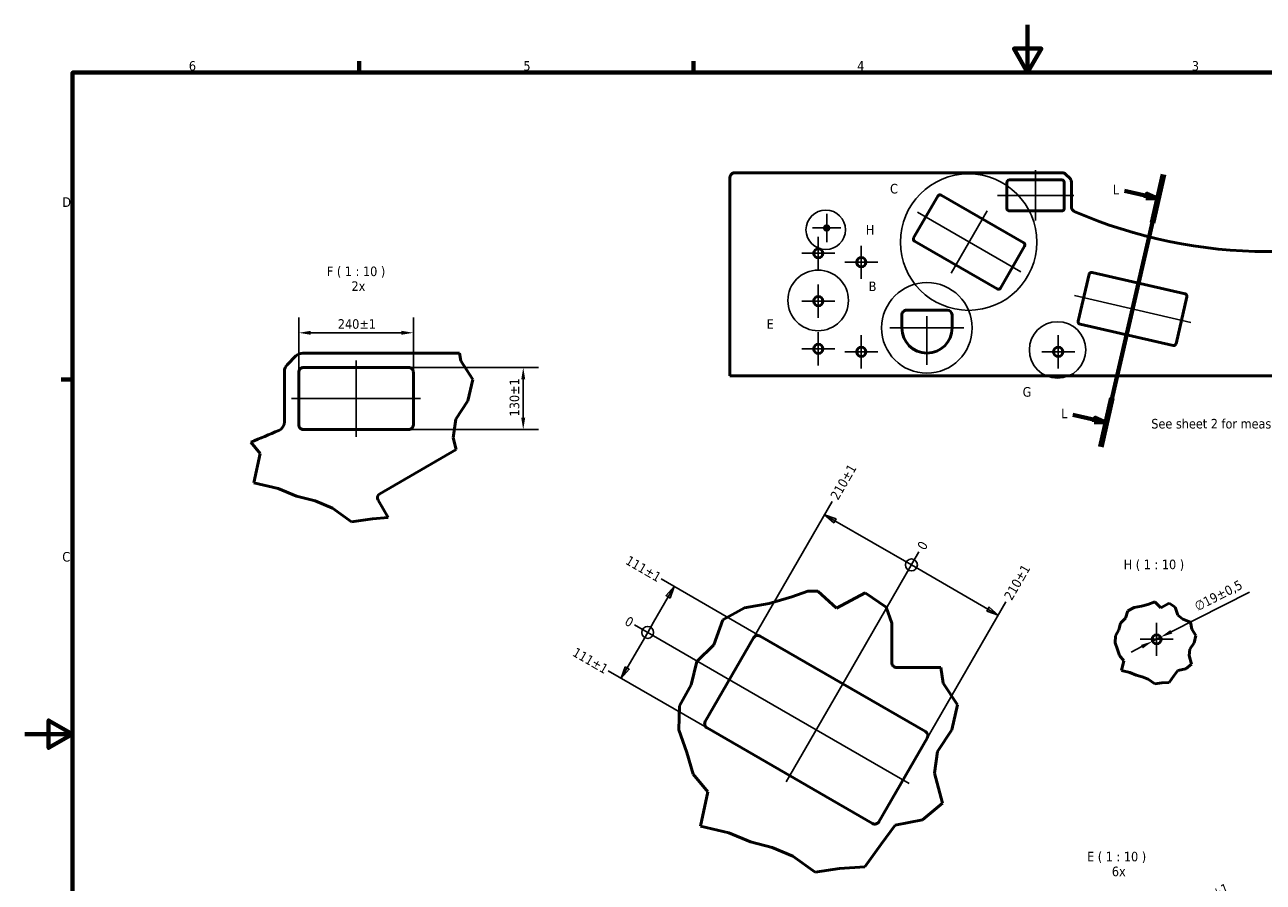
# Model space of a CAD drawing. Header units: millimetres. Extents: x 0 to 8400, y 0 to 5940.
# Tile 1 of 2: x 0 to 5187, y 2350 to 5940. Entities that reach past the tile are written whole.
import ezdxf

# ---------------------------------------------------------------- set-up
doc = ezdxf.new("R2010")
doc.units = ezdxf.units.MM
doc.header["$LTSCALE"] = 20
doc.linetypes.add('CHAIN', pattern=[0.35429999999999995, 0.2362, -0.0295, 0.0591, -0.0295])
for name, color, linetype, lineweight in [('Border (ISO)', 7, 'Continuous', 70), ('Break Line (ISO)', 7, 'Continuous', 50), ('Center Mark (ISO)', 7, 'Continuous', 25), ('Centerline (ISO)', 7, 'Continuous', 25), ('Detail Boundary (ISO)', 7, 'Continuous', 25), ('Dimension (ISO)', 7, 'Continuous', 25), ('Section Line (ISO)', 7, 'CHAIN', 70), ('Symbol (ISO)', 7, 'Continuous', 25), ('Visible (ISO)', 7, 'Continuous', 50)]:
    doc.layers.add(name, color=color, linetype=linetype, lineweight=lineweight)
doc.styles.add('Label Text (ISO)', font='tahoma.ttf')
doc.styles.add('Note Text (ISO)', font='tahoma.ttf')
doc.dimstyles.new('Default (ISO)', dxfattribs={"dimscale": 20, "dimtxt": 2, "dimasz": 2.5, "dimexe": 3.174999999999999, "dimexo": 0, "dimgap": 0.762, "dimtad": 1, "dimrnd": 1e-08, "dimtxsty": 'Note Text (ISO)', "dimcen": 0.09, "dimdle": 10, "dimclrd": 256, "dimclre": 256, "dimclrt": 256, "dimazin": 2, "dimtfac": 1, "dimtmove": 0, "dimatfit": 3, "dimfxl": 1, "dimtolj": 1, "dimtzin": 0, "dimlwd": -1, "dimlwe": -1, "dimarcsym": 0})

# ---------------------------------------------------------------- blocks, each defined once
blk = doc.blocks.new('Borders Default Border')
at = {"layer": 'Border (ISO)'}
for p, q in [((70, 287.0000076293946), (70, 289.4000053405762)), ((140, 287.0000076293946), (140, 289.4000053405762)), ((10, 222.7499961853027), (7.599999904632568, 222.7499961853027))]:
    blk.add_line(p, q, dxfattribs=at)
at = {"layer": 'Border (ISO)', "flags": 128}
for points in [[(210, 297.0000076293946), (210, 287.0000076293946), (207.1132469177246, 292.0000076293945), (212.8867530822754, 292.0000076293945), (210, 287.0000076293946)], [(10, 10), (10, 287.0000076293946), (410, 287.0000076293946), (410, 10), (10, 10)], [(0, 148.5000038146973), (10, 148.5000038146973), (5, 151.3867473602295), (5, 145.6132507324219), (10, 148.5000038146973)]]:
    blk.add_lwpolyline(points, dxfattribs=at)
at = {"layer": 'Border (ISO)', "char_height": 2.000000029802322, "attachment_point": 7, "style": 'Label Text (ISO)'}
for s, insert in [('6', (34.36159509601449, 287.3578606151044)), ('5', (104.4143952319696, 287.3578606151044)), ('4', (174.3023949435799, 287.4)), ('3', (244.377595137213, 287.3578606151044)), ('D', (7.867261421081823, 258.8749999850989)), ('C', (7.862230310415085, 184.589343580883))]:
    blk.add_mtext(s, dxfattribs=dict(at, insert=insert))
blk = doc.blocks.new('2dDetail0')
at = {"layer": 'Detail Boundary (ISO)'}
blk.add_circle((188.9011482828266, 233.5382630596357), 9.482763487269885, dxfattribs=at)
at = {"layer": 'Detail Boundary (ISO)', "insert": (176.71120224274, 241.2367635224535), "char_height": 2.000000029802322, "attachment_point": 7, "style": 'Label Text (ISO)'}
blk.add_mtext('B', dxfattribs=at)
blk = doc.blocks.new('2dDetail1')
at = {"layer": 'Detail Boundary (ISO)'}
blk.add_circle((197.6292138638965, 251.505708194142), 14.28670287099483, dxfattribs=at)
at = {"layer": 'Detail Boundary (ISO)', "insert": (181.1784943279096, 261.6539739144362), "char_height": 2.000000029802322, "attachment_point": 7, "style": 'Label Text (ISO)'}
blk.add_mtext('C', dxfattribs=at)
blk = doc.blocks.new('2dDetail2')
at = {"layer": 'Detail Boundary (ISO)'}
blk.add_circle((166.1327553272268, 239.3019424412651), 6.343540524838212, dxfattribs=at)
at = {"layer": 'Detail Boundary (ISO)', "insert": (155.3472435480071, 233.3674361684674), "char_height": 2.000000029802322, "attachment_point": 7, "style": 'Label Text (ISO)'}
blk.add_mtext('E', dxfattribs=at)
blk = doc.blocks.new('*D14')
at = {"layer": 'Defpoints', "color": 0, "transparency": 16777216}
for p in [(3744.781411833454, 3733.465849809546), (3440.620165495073, 3206.643117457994), (3440.620165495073, 3206.643117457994)]:
    blk.add_point(p, dxfattribs=at)
at = {"layer": 'Dimension (ISO)', "transparency": 16777216}
blk.add_line((3440.620165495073, 3206.643117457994), (3744.781411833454, 3733.465849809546), dxfattribs=at)
at = {"layer": 'Dimension (ISO)', "transparency": 16777216, "insert": (3752.401411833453, 3746.66407696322), "char_height": 40, "attachment_point": 4, "rotation": 60.000000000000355, "style": 'Note Text (ISO)'}
blk.add_mtext('\\A1;0', dxfattribs=at)
blk = doc.blocks.new('*D15')
at = {"layer": 'Defpoints', "color": 0, "transparency": 16777216}
for p in [(3381.050742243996, 3943.465849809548), (3051.889495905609, 3373.341847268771), (3440.620165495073, 3206.643117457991)]:
    blk.add_point(p, dxfattribs=at)
at = {"layer": 'Dimension (ISO)', "transparency": 16777216}
blk.add_line((3051.889495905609, 3373.341847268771), (3381.050742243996, 3943.465849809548), dxfattribs=at)
at = {"layer": 'Dimension (ISO)', "transparency": 16777216, "insert": (3388.670742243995, 3956.664076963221), "char_height": 40, "attachment_point": 4, "rotation": 60.0000000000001, "style": 'Note Text (ISO)'}
blk.add_mtext('\\A1;210±1', dxfattribs=at)
blk = doc.blocks.new('*D16')
at = {"layer": 'Defpoints', "color": 0, "transparency": 16777216}
for p in [(4108.512081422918, 3523.465849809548), (3440.620165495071, 3206.643117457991), (3779.350835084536, 2953.341847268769)]:
    blk.add_point(p, dxfattribs=at)
at = {"layer": 'Dimension (ISO)', "transparency": 16777216}
blk.add_line((3779.350835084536, 2953.341847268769), (4108.512081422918, 3523.465849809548), dxfattribs=at)
at = {"layer": 'Dimension (ISO)', "transparency": 16777216, "insert": (4116.132081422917, 3536.664076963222), "char_height": 40, "attachment_point": 4, "rotation": 60.00000000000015, "style": 'Note Text (ISO)'}
blk.add_mtext('\\A1;210±1', dxfattribs=at)
blk = doc.blocks.new('2dTransSymbol1')
at = {"layer": 'Dimension (ISO)'}
for p, q in [((169.6301006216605, 193.1736618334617), (167.4650371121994, 194.4236618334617)), ((169.8801006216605, 193.6066745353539), (167.4650371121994, 194.4236618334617)), ((167.4650371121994, 194.4236618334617), (169.3801006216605, 192.7406491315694)), ((169.3801006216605, 192.7406491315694), (169.8801006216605, 193.6066745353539)), ((169.6301006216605, 193.1736618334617), (185.6515705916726, 183.9236618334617)), ((187.8166341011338, 182.6736618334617), (185.6515705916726, 183.9236618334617)), ((187.8166341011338, 182.6736618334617), (201.6730405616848, 174.6736618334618)), ((201.9230405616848, 175.106674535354), (201.4230405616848, 174.2406491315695)), ((201.4230405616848, 174.2406491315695), (203.8381040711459, 173.4236618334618)), ((201.6730405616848, 174.6736618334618), (203.8381040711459, 173.4236618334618)), ((203.8381040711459, 173.4236618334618), (201.9230405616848, 175.106674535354))]:
    blk.add_line(p, q, dxfattribs=at)
at = {"layer": 'Dimension (ISO)', "flags": 128}
for points in [[(169.8801040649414, 193.6066818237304), (167.4650382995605, 194.423656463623), (169.3800926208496, 192.7406501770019), (169.8801040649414, 193.6066818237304)], [(201.4230346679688, 174.2406463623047), (203.8381004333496, 173.4236526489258), (201.9230461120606, 175.1066780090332), (201.4230346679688, 174.2406463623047)]]:
    blk.add_lwpolyline(points, dxfattribs=at)
at = {"layer": 'Dimension (ISO)'}
blk.add_circle((185.6515705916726, 183.9236618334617), 1.25, dxfattribs=at)
for points in [[(169.8801040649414, 193.6066818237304), (167.4650382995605, 194.423656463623), (169.3800926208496, 192.7406501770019), (169.8801040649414, 193.6066818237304)], [(201.4230346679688, 174.2406463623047), (203.8381004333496, 173.4236526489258), (201.9230461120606, 175.1066780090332), (201.4230346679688, 174.2406463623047)]]:
    blk.add_solid(points, dxfattribs=at)
blk = doc.blocks.new('*D18')
at = {"layer": 'Defpoints', "color": 0, "transparency": 16777216}
for p in [(2553.7431223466, 3427.697281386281), (2924.908733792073, 3213.404715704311), (2924.908733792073, 3213.404715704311)]:
    blk.add_point(p, dxfattribs=at)
at = {"layer": 'Dimension (ISO)', "transparency": 16777216}
blk.add_line((2924.908733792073, 3213.404715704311), (2553.7431223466, 3427.697281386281), dxfattribs=at)
at = {"layer": 'Dimension (ISO)', "transparency": 16777216, "insert": (2518.396979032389, 3448.104386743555), "char_height": 40, "attachment_point": 4, "rotation": 330.00000000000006, "style": 'Note Text (ISO)'}
blk.add_mtext('\\A1;0', dxfattribs=at)
blk = doc.blocks.new('*D19')
at = {"layer": 'Defpoints', "color": 0, "transparency": 16777216}
for p in [(2664.743122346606, 3619.954921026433), (3079.210003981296, 3380.662355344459), (2924.908733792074, 3213.404715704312)]:
    blk.add_point(p, dxfattribs=at)
at = {"layer": 'Dimension (ISO)', "transparency": 16777216}
blk.add_line((3079.210003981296, 3380.662355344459), (2664.743122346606, 3619.954921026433), dxfattribs=at)
at = {"layer": 'Dimension (ISO)', "transparency": 16777216, "insert": (2521.960973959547, 3702.390232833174), "char_height": 40, "attachment_point": 4, "rotation": 329.9999999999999, "style": 'Note Text (ISO)'}
blk.add_mtext('\\A1;111±1', dxfattribs=at)
blk = doc.blocks.new('*D20')
at = {"layer": 'Defpoints', "color": 0, "transparency": 16777216}
for p in [(2442.743122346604, 3235.439641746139), (2924.908733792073, 3213.404715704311), (2857.210003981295, 2996.147076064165)]:
    blk.add_point(p, dxfattribs=at)
at = {"layer": 'Dimension (ISO)', "transparency": 16777216}
blk.add_line((2857.210003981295, 2996.147076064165), (2442.743122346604, 3235.439641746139), dxfattribs=at)
at = {"layer": 'Dimension (ISO)', "transparency": 16777216, "insert": (2299.960973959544, 3317.874953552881), "char_height": 40, "attachment_point": 4, "rotation": 330.00000000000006, "style": 'Note Text (ISO)'}
blk.add_mtext('\\A1;111±1', dxfattribs=at)
blk = doc.blocks.new('2dTransSymbol2')
at = {"layer": 'Dimension (ISO)'}
for p, q in [((135.9867867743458, 179.4102460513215), (134.3037740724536, 177.4951825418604)), ((134.7367867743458, 177.2451825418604), (135.9867867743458, 179.4102460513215)), ((135.169799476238, 176.9951825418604), (135.9867867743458, 179.4102460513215)), ((131.6867867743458, 171.9624275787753), (134.7367867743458, 177.2451825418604)), ((134.3037740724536, 177.4951825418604), (135.169799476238, 176.9951825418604)), ((131.6867867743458, 171.9624275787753), (130.4367867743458, 169.7973640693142)), ((126.1367867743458, 162.349545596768), (130.4367867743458, 169.7973640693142)), ((125.7037740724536, 162.599545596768), (124.8867867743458, 160.1844820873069)), ((126.1367867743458, 162.349545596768), (124.8867867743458, 160.1844820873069)), ((124.8867867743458, 160.1844820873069), (126.569799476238, 162.099545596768)), ((126.569799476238, 162.099545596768), (125.7037740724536, 162.599545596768))]:
    blk.add_line(p, q, dxfattribs=at)
at = {"layer": 'Dimension (ISO)', "flags": 128}
for points in [[(135.1698017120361, 176.9951820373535), (135.9867858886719, 179.4102478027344), (134.3037700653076, 177.495174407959), (135.1698017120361, 176.9951820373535)], [(125.7037734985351, 162.5995445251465), (124.8867893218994, 160.1844787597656), (126.5697956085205, 162.099552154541), (125.7037734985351, 162.5995445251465)]]:
    blk.add_lwpolyline(points, dxfattribs=at)
at = {"layer": 'Dimension (ISO)'}
blk.add_circle((130.4367867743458, 169.7973640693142), 1.25, dxfattribs=at)
for points in [[(135.1698017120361, 176.9951820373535), (135.9867858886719, 179.4102478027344), (134.3037700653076, 177.495174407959), (135.1698017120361, 176.9951820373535)], [(125.7037734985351, 162.5995445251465), (124.8867893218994, 160.1844787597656), (126.5697956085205, 162.099552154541), (125.7037734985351, 162.5995445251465)]]:
    blk.add_solid(points, dxfattribs=at)
blk = doc.blocks.new('*D22')
at = {"layer": 'Defpoints', "color": 0, "transparency": 16777216}
for p in [(4522.895606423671, 2030.95301411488), (4595.672841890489, 2059.014981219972)]:
    blk.add_point(p, dxfattribs=at)
at = {"layer": 'Dimension (ISO)', "transparency": 16777216}
for p, q in [((4642.32491590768, 2077.003421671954), (5078.398252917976, 2245.147698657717)), ((4522.895606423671, 2030.95301411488), (4595.672841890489, 2059.014981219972)), ((4476.24353240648, 2012.964573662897), (4429.591458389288, 1994.976133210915))]:
    blk.add_line(p, q, dxfattribs=at)
for points in [[(4639.326842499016, 2084.778767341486), (4645.322989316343, 2069.228076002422), (4595.672841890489, 2059.014981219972)], [(4473.245458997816, 2020.739919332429), (4479.241605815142, 2005.189227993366), (4522.895606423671, 2030.95301411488)]]:
    blk.add_solid(points, dxfattribs=at)
at = {"layer": 'Dimension (ISO)', "transparency": 16777216, "insert": (4872.140066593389, 2285.607738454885), "char_height": 40, "attachment_point": 1, "rotation": 21.085998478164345, "style": 'Note Text (ISO)'}
blk.add_mtext('\\A1;∅39\\S+1^ -0;', dxfattribs=at)
blk = doc.blocks.new('*D23')
at = {"layer": 'Defpoints', "color": 0, "transparency": 16777216}
for p in [(1607.399016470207, 4505.055847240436), (1607.399016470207, 4245.055847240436), (2087.484351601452, 4245.055847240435)]:
    blk.add_point(p, dxfattribs=at)
at = {"layer": 'Dimension (ISO)', "transparency": 16777216}
for p, q in [((1607.399016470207, 4505.055847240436), (2150.984351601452, 4505.055847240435)), ((2087.484351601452, 4455.055847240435), (2087.484351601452, 4295.055847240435)), ((1607.399016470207, 4245.055847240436), (2150.984351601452, 4245.055847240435))]:
    blk.add_line(p, q, dxfattribs=at)
for points in [[(2079.151018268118, 4455.055847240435), (2095.817684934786, 4455.055847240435), (2087.484351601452, 4505.055847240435)], [(2079.151018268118, 4295.055847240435), (2095.817684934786, 4295.055847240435), (2087.484351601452, 4245.055847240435)]]:
    blk.add_solid(points, dxfattribs=at)
at = {"layer": 'Dimension (ISO)', "transparency": 16777216, "insert": (2030.578804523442, 4300.240535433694), "char_height": 40, "attachment_point": 1, "rotation": 90, "style": 'Note Text (ISO)'}
blk.add_mtext('\\A1;130±1', dxfattribs=at)
blk = doc.blocks.new('*D24')
at = {"layer": 'Defpoints', "color": 0, "transparency": 16777216}
for p in [(1147.399016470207, 4650.382672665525), (1147.399016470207, 4485.055847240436), (1627.399016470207, 4485.055847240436)]:
    blk.add_point(p, dxfattribs=at)
at = {"layer": 'Dimension (ISO)', "transparency": 16777216}
for p, q in [((1147.399016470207, 4485.055847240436), (1147.399016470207, 4713.882672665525)), ((1627.399016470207, 4485.055847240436), (1627.399016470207, 4713.882672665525)), ((1577.399016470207, 4650.382672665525), (1197.399016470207, 4650.382672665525))]:
    blk.add_line(p, q, dxfattribs=at)
for points in [[(1197.399016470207, 4658.716005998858), (1197.399016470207, 4642.049339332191), (1147.399016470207, 4650.382672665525)], [(1577.399016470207, 4658.716005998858), (1577.399016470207, 4642.049339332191), (1627.399016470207, 4650.382672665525)]]:
    blk.add_solid(points, dxfattribs=at)
at = {"layer": 'Dimension (ISO)', "transparency": 16777216, "insert": (1311.012180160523, 4707.288219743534), "char_height": 40, "attachment_point": 1, "style": 'Note Text (ISO)'}
blk.add_mtext('\\A1;240±1', dxfattribs=at)
blk = doc.blocks.new('2dDetail4')
at = {"layer": 'Detail Boundary (ISO)'}
blk.add_circle((216.2634367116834, 228.9241912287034), 5.913078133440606, dxfattribs=at)
at = {"layer": 'Detail Boundary (ISO)', "insert": (208.9530920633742, 219.106117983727), "char_height": 2.000000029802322, "attachment_point": 7, "style": 'Label Text (ISO)'}
blk.add_mtext('G', dxfattribs=at)
blk = doc.blocks.new('2dDetail5')
at = {"layer": 'Detail Boundary (ISO)'}
blk.add_circle((167.7116293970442, 254.085449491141), 4.128778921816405, dxfattribs=at)
at = {"layer": 'Detail Boundary (ISO)', "insert": (176.1117216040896, 253.0854494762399), "char_height": 2.000000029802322, "attachment_point": 7, "style": 'Label Text (ISO)'}
blk.add_mtext('H', dxfattribs=at)
blk = doc.blocks.new('*D28')
at = {"layer": 'Defpoints', "color": 0, "transparency": 16777216}
for p in [(4756.915576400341, 3376.06485896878), (4723.024789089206, 3358.877231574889)]:
    blk.add_point(p, dxfattribs=at)
at = {"layer": 'Dimension (ISO)', "transparency": 16777216}
for p, q in [((4801.508717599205, 3398.68015817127), (5129.153210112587, 3564.844237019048)), ((4723.024789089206, 3358.877231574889), (4756.915576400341, 3376.06485896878)), ((4678.431647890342, 3336.261932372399), (4633.838506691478, 3313.646633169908))]:
    blk.add_line(p, q, dxfattribs=at)
for points in [[(4797.739501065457, 3406.112348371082), (4805.277934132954, 3391.24796797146), (4756.915576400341, 3376.06485896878)], [(4674.662431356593, 3343.694122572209), (4682.20086442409, 3328.829742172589), (4723.024789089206, 3358.877231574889)]]:
    blk.add_solid(points, dxfattribs=at)
at = {"layer": 'Dimension (ISO)', "transparency": 16777216, "insert": (4893.535836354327, 3520.086015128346), "char_height": 40, "attachment_point": 1, "rotation": 26.891730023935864, "style": 'Note Text (ISO)'}
blk.add_mtext('\\A1;∅19±0,5', dxfattribs=at)
blk = doc.blocks.new('2dTransSection0')
at = {"layer": 'Section Line (ISO)', "linetype": 'Continuous'}
for p, q in [((238.4731208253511, 265.6829232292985), (225.3051091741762, 208.6459984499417)), ((230.25847460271, 262.2250373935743), (234.8635914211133, 261.1618624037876)), ((234.9760669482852, 261.6490474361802), (234.7511158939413, 260.674677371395)), ((234.7511158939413, 260.674677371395), (237.2995165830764, 260.5994847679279)), ((234.8635914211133, 261.1618624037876), (237.2995165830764, 260.5994847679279)), ((237.2995165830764, 260.5994847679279), (234.9760669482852, 261.6490474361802)), ((219.4376714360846, 215.3549895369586), (224.0427882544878, 214.2918145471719)), ((224.1552637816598, 214.7789995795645), (223.930312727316, 213.8046295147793)), ((223.930312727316, 213.8046295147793), (226.478713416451, 213.7294369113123)), ((224.0427882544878, 214.2918145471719), (226.478713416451, 213.7294369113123)), ((226.478713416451, 213.7294369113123), (224.1552637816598, 214.7789995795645))]:
    blk.add_line(p, q, dxfattribs=at)
at = {"layer": 'Section Line (ISO)', "linetype": 'Continuous', "lineweight": 140}
for p, q in [((238.4731208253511, 265.6829232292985), (236.1259123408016, 255.5160463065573)), ((227.6523176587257, 218.8128753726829), (225.3051091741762, 208.6459984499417))]:
    blk.add_line(p, q, dxfattribs=at)
at = {"layer": 'Section Line (ISO)', "linetype": 'Continuous', "flags": 128}
for points in [[(234.7511159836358, 260.6746775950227), (237.2995168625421, 260.5994851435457), (234.9760667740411, 261.649046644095), (234.7511159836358, 260.6746775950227)], [(223.9303113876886, 213.8046290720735), (226.4787122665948, 213.7294375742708), (224.1552640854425, 214.7790000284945), (223.9303113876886, 213.8046290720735)]]:
    blk.add_lwpolyline(points, dxfattribs=at)
at = {"layer": 'Section Line (ISO)'}
for points in [[(234.7511159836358, 260.6746775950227), (237.2995168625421, 260.5994851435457), (234.9760667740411, 261.649046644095), (234.7511159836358, 260.6746775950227)], [(223.9303113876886, 213.8046290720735), (226.4787122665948, 213.7294375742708), (224.1552640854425, 214.7790000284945), (223.9303113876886, 213.8046290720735)]]:
    blk.add_solid(points, dxfattribs=at)
at = {"layer": 'Section Line (ISO)', "char_height": 2.000000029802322, "attachment_point": 7, "style": 'Label Text (ISO)'}
for insert in [(227.8494622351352, 261.5115687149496), (217.0286590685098, 214.641520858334)]:
    blk.add_mtext('L', dxfattribs=dict(at, insert=insert))

msp = doc.modelspace()

# ---------------------------------------------------------------- linework, layer by layer
at = {"layer": 'Break Line (ISO)'}
for p, q in [((1820.846583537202, 4565.055847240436), (1825.799525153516, 4532.394783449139)), ((1825.799525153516, 4532.394783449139), (1876.047304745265, 4455.49944959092)), ((1876.047304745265, 4455.49944959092), (1856.035513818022, 4366.055719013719)), ((1856.035513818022, 4366.055719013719), (1804.542823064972, 4289.220157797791)), ((1804.542823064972, 4289.220157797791), (1794.248772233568, 4211.200189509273)), ((1794.248772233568, 4211.200189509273), (1807.226016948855, 4161.789965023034)), ((986.1113773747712, 4145.118017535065), (946.4287591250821, 4192.68826410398)), ((959.6139867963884, 4022.719044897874), (986.1113773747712, 4145.118017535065)), ((1060.856780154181, 3999.079128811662), (959.6139867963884, 4022.719044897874)), ((1138.272941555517, 3966.794174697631), (1060.856780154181, 3999.079128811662)), ((1216.007635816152, 3946.298685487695), (1138.272941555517, 3966.794174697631)), ((1289.418675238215, 3915.937273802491), (1216.007635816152, 3946.298685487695)), ((1368.786701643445, 3858.609264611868), (1289.418675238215, 3915.937273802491)), ((1455.904793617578, 3871.984467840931), (1368.786701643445, 3858.609264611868)), ((1521.568235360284, 3876.489376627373), (1455.904793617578, 3871.984467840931)), ((3117.452502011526, 3517.221190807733), (3211.949538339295, 3544.480580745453)), ((3211.949538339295, 3544.480580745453), (3279.937527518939, 3568.946832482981)), ((3321.813383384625, 3568.946832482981), (3399.806517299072, 3496.921906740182)), ((3399.806517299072, 3496.921906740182), (3518.813891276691, 3561.522781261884)), ((3518.813891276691, 3561.522781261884), (3606.920634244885, 3502.165015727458)), ((2923.181723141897, 3449.082954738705), (3014.771746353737, 3499.479561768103)), ((3014.771746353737, 3499.479561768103), (3117.452502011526, 3517.221190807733)), ((3606.920634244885, 3502.165015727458), (3631.39572073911, 3434.323249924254)), ((4609.380649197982, 3455.270059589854), (4620.133176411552, 3485.677460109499)), ((4620.133176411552, 3485.677460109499), (4646.602191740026, 3500.241803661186)), ((4646.602191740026, 3500.241803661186), (4676.276368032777, 3505.369037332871)), ((4676.276368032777, 3505.369037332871), (4703.585494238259, 3513.246851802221)), ((4703.585494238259, 3513.246851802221), (4731.942049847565, 3523.451281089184)), ((4731.942049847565, 3523.451281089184), (4757.875132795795, 3499.502655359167)), ((4757.875132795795, 3499.502655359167), (4792.267612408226, 3518.171954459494)), ((4792.267612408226, 3518.171954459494), (4817.729978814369, 3501.017885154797)), ((4817.729978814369, 3501.017885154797), (4829.424069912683, 3468.603381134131)), ((2885.975041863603, 3343.865042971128), (2923.181723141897, 3449.082954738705)), ((4582.001760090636, 3407.002635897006), (4588.919134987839, 3435.003151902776)), ((4588.919134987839, 3435.003151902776), (4609.380649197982, 3455.270059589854)), ((4829.424069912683, 3468.603381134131), (4849.310416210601, 3450.912586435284)), ((4849.310416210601, 3450.912586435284), (4882.42721960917, 3439.311486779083)), ((4882.42721960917, 3439.311486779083), (4887.04196446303, 3408.880585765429)), ((4566.901272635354, 3352.428833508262), (4567.952293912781, 3381.344652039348)), ((4567.952293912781, 3381.344652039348), (4582.001760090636, 3407.002635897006)), ((4887.04196446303, 3408.880585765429), (4904.094935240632, 3382.784032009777)), ((4904.094935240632, 3382.784032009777), (4897.303381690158, 3352.428833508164)), ((2815.172613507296, 3273.736006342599), (2885.975041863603, 3343.865042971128)), ((4576.467838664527, 3325.014535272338), (4566.901272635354, 3352.428833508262)), ((4584.337657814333, 3298.705228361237), (4576.467838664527, 3325.014535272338)), ((4879.827915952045, 3326.35256524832), (4876.334345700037, 3299.874335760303)), ((4897.303381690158, 3352.428833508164), (4879.827915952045, 3326.35256524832)), ((2791.236606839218, 3176.846572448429), (2815.172613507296, 3273.736006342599)), ((4602.070617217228, 3277.447526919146), (4584.337657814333, 3298.705228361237)), ((4593.077996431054, 3235.908057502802), (4602.070617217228, 3277.447526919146)), ((4876.334345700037, 3299.874335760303), (4885.872881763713, 3263.55682626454)), ((3836.810706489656, 3248.94683248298), (3846.75903758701, 3183.3447919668)), ((4627.437532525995, 3227.885199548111), (4593.077996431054, 3235.908057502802)), ((4653.710843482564, 3216.928409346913), (4627.437532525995, 3227.885199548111)), ((4680.092257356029, 3209.972699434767), (4653.710843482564, 3216.928409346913)), ((4828.761215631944, 3237.044244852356), (4811.823910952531, 3214.069391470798)), ((4861.820802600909, 3243.447619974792), (4828.761215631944, 3237.044244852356)), ((4885.872881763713, 3263.55682626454), (4861.820802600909, 3243.447619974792)), ((2742.621616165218, 3088.062939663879), (2791.236606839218, 3176.846572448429)), ((3846.75903758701, 3183.3447919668), (3905.766974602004, 3093.043587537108)), ((4705.006319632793, 3199.668716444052), (4680.092257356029, 3209.972699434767)), ((4731.94204984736, 3180.212874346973), (4705.006319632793, 3199.668716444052)), ((4761.507978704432, 3184.75211870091), (4731.94204984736, 3180.212874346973)), ((4792.204864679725, 3186.858110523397), (4761.507978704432, 3184.75211870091)), ((4811.823910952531, 3214.069391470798), (4792.204864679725, 3186.858110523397)), ((2738.984795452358, 2988.006309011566), (2742.621616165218, 3088.062939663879)), ((3905.766974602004, 3093.043587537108), (3882.266344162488, 2988.006309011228)), ((2772.087727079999, 2893.145348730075), (2738.984795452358, 2988.006309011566)), ((3882.266344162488, 2988.006309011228), (3821.796459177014, 2897.77529793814)), ((2799.319451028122, 2802.107960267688), (2772.087727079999, 2893.145348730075)), ((3821.796459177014, 2897.77529793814), (3809.707751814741, 2806.153391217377)), ((2860.68033442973, 2728.55050660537), (2799.319451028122, 2802.107960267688)), ((3809.707751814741, 2806.153391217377), (3842.713692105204, 2680.484888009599)), ((2829.563410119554, 2584.812595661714), (2860.68033442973, 2728.55050660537)), ((3842.713692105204, 2680.484888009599), (3759.486928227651, 2610.901541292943)), ((3759.486928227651, 2610.901541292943), (3645.091726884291, 2588.744114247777)), ((2948.456790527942, 2557.051315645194), (2829.563410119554, 2584.812595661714)), ((3039.369623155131, 2519.137828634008), (2948.456790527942, 2557.051315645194)), ((3645.091726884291, 2588.744114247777), (3586.484026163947, 2509.244845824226)), ((3130.656521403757, 2495.069172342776), (3039.369623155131, 2519.137828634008)), ((3216.865982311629, 2459.414576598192), (3130.656521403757, 2495.069172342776)), ((3586.484026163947, 2509.244845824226), (3518.596766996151, 2415.086380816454)), ((3310.070966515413, 2392.092048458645), (3216.865982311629, 2459.414576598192)), ((3412.377156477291, 2407.79907384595), (3310.070966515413, 2392.092048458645)), ((3518.596766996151, 2415.086380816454), (3412.377156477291, 2407.79907384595))]:
    msp.add_line(p, q, dxfattribs=at)
at = {"layer": 'Center Mark (ISO)', "linetype": 'Continuous'}
for p, q in [((3358.246654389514, 5148.730095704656), (3358.246654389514, 5029.730095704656)), ((3417.746654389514, 5089.230095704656), (3298.746654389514, 5089.230095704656)), ((3323.246654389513, 5052.584425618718), (3323.246654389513, 4913.584425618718)), ((3392.746654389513, 4983.084425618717), (3253.746654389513, 4983.084425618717)), ((3503.246654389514, 5015.084425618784), (3503.246654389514, 4876.084425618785)), ((3572.746654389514, 4945.584425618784), (3433.746654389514, 4945.584425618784)), ((3323.246654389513, 4852.584425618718), (3323.246654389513, 4713.584425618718)), ((3392.746654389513, 4783.084425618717), (3253.746654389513, 4783.084425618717)), ((3778.246654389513, 4720.584425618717), (3778.246654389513, 4515.584425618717)), ((3933.246654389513, 4670.584425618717), (3623.246654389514, 4670.584425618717)), ((3323.246654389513, 4652.584425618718), (3323.246654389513, 4513.584425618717)), ((3503.246654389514, 4640.08442561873), (3503.246654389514, 4501.084425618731)), ((4328.246654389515, 4640.08442561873), (4328.246654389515, 4501.084425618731)), ((3392.746654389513, 4583.084425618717), (3253.746654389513, 4583.084425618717)), ((3572.746654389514, 4570.58442561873), (3433.746654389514, 4570.58442561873)), ((4397.746654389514, 4570.58442561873), (4258.746654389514, 4570.58442561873)), ((4739.970182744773, 3436.471045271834), (4739.970182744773, 3298.471045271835)), ((4808.970182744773, 3367.471045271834), (4670.970182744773, 3367.471045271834))]:
    msp.add_line(p, q, dxfattribs=at)
at = {"layer": 'Centerline (ISO)', "linetype": 'Continuous'}
for p, q in [((4233.246654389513, 5330.584425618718), (4233.246654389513, 5120.584425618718)), ((4073.246654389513, 5225.584425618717), (4393.246654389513, 5225.584425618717)), ((3738.352525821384, 5155.313367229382), (4171.365227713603, 4905.313367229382)), ((4030.358876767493, 5161.083203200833), (3879.358876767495, 4899.543531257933)), ((4683.142104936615, 4939.764117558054), (4605.368579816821, 4602.88996984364)), ((4395.74367282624, 4806.257613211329), (4882.928705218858, 4693.782086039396)), ((1387.399016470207, 4535.055847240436), (1387.399016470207, 4215.055847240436)), ((1117.399016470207, 4375.055847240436), (1657.399016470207, 4375.055847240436)), ((2924.908733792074, 3213.404715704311), (3704.331597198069, 2763.404715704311)), ((3188.620165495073, 2770.166313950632), (3440.620165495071, 3206.643117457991))]:
    msp.add_line(p, q, dxfattribs=at)
at = {"layer": 'Visible (ISO)'}
for p, q in [((2953.246654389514, 5300.584425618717), (2953.246654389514, 4470.584425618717)), ((4344.962383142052, 5320.584425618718), (2973.246654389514, 5320.584425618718)), ((4123.246654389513, 5290.584425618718), (4343.246654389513, 5290.584425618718)), ((4359.104518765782, 5314.726561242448), (4377.388790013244, 5296.442289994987)), ((4113.246654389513, 5170.584425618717), (4113.246654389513, 5280.584425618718)), ((4353.246654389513, 5280.584425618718), (4353.246654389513, 5170.584425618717)), ((4383.246654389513, 5282.300154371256), (4383.246654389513, 5177.099995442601)), ((3722.493541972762, 5047.844801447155), (3823.493541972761, 5222.781933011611)), ((3837.153796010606, 5226.442187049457), (4183.563957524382, 5026.442187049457)), ((4343.246654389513, 5160.584425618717), (4123.246654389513, 5160.584425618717)), ((4072.563957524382, 4834.184547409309), (3726.153796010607, 5034.184547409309)), ((4187.224211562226, 5012.781933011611), (4086.224211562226, 4837.844801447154)), ((4411.998418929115, 4698.848194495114), (4457.438531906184, 4895.670947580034)), ((4469.431743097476, 4903.165137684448), (4859.179769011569, 4813.184715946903)), ((4866.673959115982, 4801.191504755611), (4821.233846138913, 4604.36875167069)), ((3673.246654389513, 4670.584425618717), (3673.246654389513, 4725.584425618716)), ((3693.246654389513, 4745.584425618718), (3863.246654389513, 4745.584425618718)), ((3883.246654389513, 4725.584425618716), (3883.246654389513, 4670.584425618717)), ((4809.240634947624, 4596.874561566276), (4419.492609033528, 4686.854983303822)), ((1163.967558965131, 4565.055847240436), (1820.846583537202, 4565.055847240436)), ((1099.114745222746, 4516.771575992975), (1135.683287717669, 4553.340118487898)), ((1087.399016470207, 4488.487304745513), (1087.399016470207, 4278.086986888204)), ((1147.399016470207, 4265.055847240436), (1147.399016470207, 4485.055847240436)), ((1167.399016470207, 4505.055847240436), (1607.399016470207, 4505.055847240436)), ((1627.399016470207, 4485.055847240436), (1627.399016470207, 4265.055847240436)), ((2953.246654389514, 4470.584425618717), (7453.246654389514, 4470.584425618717)), ((1607.399016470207, 4245.055847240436), (1167.399016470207, 4245.055847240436)), ((1486.764410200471, 3976.771370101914), (1807.226016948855, 4161.789965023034)), ((1521.568235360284, 3876.489376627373), (1479.443902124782, 3949.450862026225)), ((3321.813383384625, 3568.946832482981), (3279.937527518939, 3568.946832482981)), ((3631.39572073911, 3268.94683248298), (3631.39572073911, 3434.323249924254)), ((2849.889495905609, 3023.467584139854), (3051.889495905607, 3373.341847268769)), ((3079.210003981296, 3380.662355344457), (3772.030327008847, 2980.662355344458)), ((3836.810706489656, 3248.94683248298), (3651.39572073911, 3248.94683248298)), ((3550.030327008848, 2596.147076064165), (2857.210003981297, 2996.147076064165)), ((3779.350835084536, 2953.341847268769), (3577.350835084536, 2603.467584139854))]:
    msp.add_line(p, q, dxfattribs=at)
for centre, radius in [((3358.246654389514, 5089.230095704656), 9.500000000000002), ((3323.246654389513, 4983.084425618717), 19.5), ((3503.246654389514, 4945.584425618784), 19.5), ((3323.246654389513, 4783.084425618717), 19.5), ((3323.246654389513, 4583.084425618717), 19.5), ((3503.246654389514, 4570.58442561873), 19.5), ((4328.246654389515, 4570.58442561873), 19.5), ((4739.970182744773, 3367.471045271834), 19)]:
    msp.add_circle(centre, radius, dxfattribs=at)
for centre, radius, start, end in [((2973.246654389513, 5300.584425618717), 19.99999999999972, 89.99999999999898, 180), ((4123.246654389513, 5280.584425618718), 9.99999999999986, 90, 180), ((4343.246654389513, 5280.584425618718), 9.99999999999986, 0, 90.00000000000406), ((4344.962383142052, 5300.584425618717), 19.99999999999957, 44.99999999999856, 90), ((4363.246654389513, 5282.300154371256), 19.99999999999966, 0, 45.00000000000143), ((3832.153796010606, 5217.781933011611), 9.999999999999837, 60.00000000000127, 150.0000000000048), ((4123.246654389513, 5170.584425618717), 9.99999999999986, 180, 270.0000000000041), ((4343.246654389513, 5170.584425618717), 9.99999999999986, 270, 0), ((4403.246654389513, 5177.099995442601), 19.99999999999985, 180, 246.4841656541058), ((5203.246654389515, 7015.584425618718), 2025.000000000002, 246.4841656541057, 293.5158343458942), ((3731.153796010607, 5042.844801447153), 9.999999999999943, 149.9999999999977, 239.9999999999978), ((4178.563957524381, 5017.781933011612), 10.00000000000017, 330.0000000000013, 60.00000000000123), ((4467.182232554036, 4893.421437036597), 9.999999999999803, 76.99999999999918, 167.0000000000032), ((4077.563957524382, 4842.844801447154), 9.99999999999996, 240.0000000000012, 330.0000000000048), ((4856.93025846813, 4803.44101529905), 9.999999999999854, 346.9999999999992, 76.99999999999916), ((3693.246654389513, 4725.584425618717), 19.99999999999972, 89.99999999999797, 180), ((3863.246654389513, 4725.584425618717), 19.99999999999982, 0, 90), ((3778.246654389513, 4670.584425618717), 105, 180, 0), ((4421.742119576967, 4696.598683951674), 9.999999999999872, 166.9999999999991, 256.9999999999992), ((1163.967558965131, 4525.055847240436), 39.99999999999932, 90.00000000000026, 135.000000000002), ((4811.490145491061, 4606.618262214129), 10.00000000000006, 256.9999999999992, 346.9999999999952), ((1127.399016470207, 4488.487304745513), 39.99999999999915, 134.9999999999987, 180), ((1167.399016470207, 4485.055847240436), 19.99999999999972, 89.99999999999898, 180), ((1607.399016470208, 4485.055847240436), 19.99999999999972, 0, 90.00000000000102), ((1047.399016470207, 4278.086986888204), 39.99999999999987, 293.5158343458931, 0), ((1167.399016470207, 4265.055847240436), 19.99999999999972, 180, 270.0000000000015), ((1607.399016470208, 4265.055847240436), 19.99999999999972, 269.999999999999, 0), ((-552.600983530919, 7955.055847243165), 4050.000000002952, 291.7236843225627, 293.5158343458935), ((1496.764410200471, 3959.450862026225), 20.00000000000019, 120.0000000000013, 210), ((3069.210003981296, 3363.341847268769), 19.99999999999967, 59.99999999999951, 150.0000000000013), ((3651.39572073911, 3268.94683248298), 19.99999999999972, 180, 270.0000000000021), ((2867.210003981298, 3013.467584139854), 19.99999999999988, 149.9999999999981, 239.999999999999), ((3762.030327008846, 2963.341847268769), 20.00000000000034, 330.0000000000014, 60.00000000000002), ((3560.030327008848, 2613.467584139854), 19.99999999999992, 239.9999999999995, 330.0000000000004)]:
    msp.add_arc(centre, radius, start, end, dxfattribs=at)

# ---------------------------------------------------------------- block references
at = {"xscale": 20, "yscale": 20, "zscale": 20}
msp.add_blockref('Borders Default Border', (0, 0), dxfattribs=at)
at = {"layer": 'Detail Boundary (ISO)', "xscale": 20, "yscale": 20, "zscale": 20}
for name in ['2dDetail1', '2dDetail5', '2dDetail2', '2dDetail0', '2dDetail4']:
    msp.add_blockref(name, (0, 0), dxfattribs=at)
at = {"layer": 'Dimension (ISO)', "xscale": 20, "yscale": 20, "zscale": 20}
for name in ['2dTransSymbol1', '2dTransSymbol2']:
    msp.add_blockref(name, (0, 0), dxfattribs=at)
at = {"layer": 'Section Line (ISO)', "xscale": 20, "yscale": 20, "zscale": 20}
msp.add_blockref('2dTransSection0', (0, 0), dxfattribs=at)

# ---------------------------------------------------------------- texts
at = {"layer": 'Symbol (ISO)', "char_height": 40.00000059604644, "attachment_point": 7, "style": 'Label Text (ISO)'}
for s, insert in [('F ( 1 : 10 )', (1264.864607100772, 4880.525448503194)), ('2x', (1368.234070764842, 4825.719990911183)), ('H ( 1 : 10 )', (4602.156126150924, 3653.451281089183)), ('E ( 1 : 10 )', (4448.770802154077, 2430.242865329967)), ('6x', (4552.586165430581, 2374.594620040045))]:
    msp.add_mtext(s, dxfattribs=dict(at, insert=insert))
at = {"layer": 'Symbol (ISO)', "insert": (4717.773675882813, 4289.807350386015), "char_height": 40.00000059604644, "width": 1674.440956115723, "attachment_point": 1, "style": 'Note Text (ISO)'}
msp.add_mtext('{\\fTahoma|b0|i0;See sheet 2 for measurements on plate}', dxfattribs=at)

# ---------------------------------------------------------------- dimensions: what is measured, and where the dimension line sits
at = {"layer": 'Dimension (ISO)'}
for base, p1, p2, angle, picture, middle in [((1147.399016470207, 4650.382672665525), (1627.399016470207, 4485.055847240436), (1147.399016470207, 4485.055847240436), 180, '*D24', (1387.399016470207, 4650.382672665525)), ((2087.484351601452, 4245.055847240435), (1607.399016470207, 4505.055847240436), (1607.399016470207, 4245.055847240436), 270, '*D23', (2087.484351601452, 4375.055847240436))]:
    dim = msp.add_linear_dim(base=base, p1=p1, p2=p2, angle=angle, dimstyle='Default (ISO)', override={"dimgap": 0.762, "dimdec": 2, "dimlfac": 0.5, "dimtol": 1, "dimlim": 0, "dimtp": 1, "dimtm": 1, "dimtdec": 0, "dimtofl": 0, "dimatfit": 1}, dxfattribs=at)
    dim.commit()
    dim.dimension.update_dxf_attribs({"geometry": picture, "text_midpoint": middle, "dimtype": 160})
for feature_location, offset, origin, override, picture, middle in [((3051.889495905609, 3373.341847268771), (329.1612463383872, 570.1240025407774), (3440.620165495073, 3206.643117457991), {"dimgap": 0.762, "dimtad": 0, "dimdec": 2, "dimlfac": 0.5, "dimtol": 1, "dimlim": 0, "dimtp": 1, "dimtm": 1, "dimtdec": 0}, '*D15', (3426.864160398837, 4022.817017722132)), ((3440.620165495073, 3206.643117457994), (304.16124633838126, 526.8227323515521), (3440.620165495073, 3206.643117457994), {"dimgap": 0.762, "dimtad": 0, "dimdec": 2, "dimlfac": 0.5, "dimtol": 0, "dimlim": 0, "dimtp": 0, "dimtm": 0, "dimtdec": 2}, '*D14', (3758.794964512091, 3757.738035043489)), ((3079.210003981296, 3380.662355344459), (-414.4668816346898, 239.29256568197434), (2924.908733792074, 3213.404715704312), {"dimgap": 0.762, "dimtad": 0, "dimdec": 2, "dimlfac": 0.5, "dimtol": 1, "dimlim": 0, "dimtp": 1, "dimtm": 1, "dimtdec": 0}, '*D19', (2586.752934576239, 3664.982576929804)), ((3779.350835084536, 2953.341847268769), (329.1612463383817, 570.1240025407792), (3440.620165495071, 3206.643117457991), {"dimgap": 0.762, "dimtad": 0, "dimdec": 2, "dimlfac": 0.5, "dimtol": 1, "dimlim": 0, "dimtp": 1, "dimtm": 1, "dimtdec": 0}, '*D16', (4154.325499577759, 3602.817017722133)), ((2924.908733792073, 3213.404715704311), (-371.1656114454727, 214.2925656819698), (2924.908733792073, 3213.404715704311), {"dimgap": 0.762, "dimtad": 0, "dimdec": 2, "dimlfac": 0.5, "dimtol": 0, "dimlim": 0, "dimtp": 0, "dimtm": 0, "dimtdec": 2}, '*D18', (2529.470937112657, 3441.710834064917)), ((2857.210003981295, 2996.147076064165), (-414.4668816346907, 239.29256568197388), (2924.908733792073, 3213.404715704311), {"dimgap": 0.762, "dimtad": 0, "dimdec": 2, "dimlfac": 0.5, "dimtol": 1, "dimlim": 0, "dimtp": 1, "dimtm": 1, "dimtdec": 0}, '*D20', (2364.752934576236, 3280.46729764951))]:
    dim = msp.add_ordinate_dim(feature_location=feature_location, offset=offset, dtype=0, origin=origin, dimstyle='Default (ISO)', override=override, dxfattribs=at)
    dim.commit()
    dim.dimension.update_dxf_attribs({"geometry": picture, "text_midpoint": middle})
for p1, p2, override, picture, middle in [((4723.024789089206, 3358.877231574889), (4756.915576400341, 3376.06485896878), {"dimgap": 0.762, "dimdec": 1, "dimlfac": 0.500000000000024, "dimtol": 1, "dimlim": 0, "dimtp": 0.5, "dimtm": 0.5, "dimtdec": 1, "dimatfit": 2}, '*D28', (5019.622293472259, 3509.295908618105)), ((4522.895606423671, 2030.95301411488), (4595.672841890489, 2059.014981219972), {"dimgap": 0.762, "dimdec": 2, "dimlfac": 0.5, "dimtol": 1, "dimlim": 0, "dimtp": 1, "dimtm": 1e-09, "dimtdec": 0, "dimatfit": 2}, '*D22', (4988.298550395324, 2210.406410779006))]:
    dim = msp.add_diameter_dim_2p(p1=p1, p2=p2, dimstyle='Default (ISO)', override=override, dxfattribs=at)
    dim.commit()
    dim.dimension.update_dxf_attribs({"geometry": picture, "text_midpoint": middle, "dimtype": 163})

doc.saveas('drawing.dxf')
